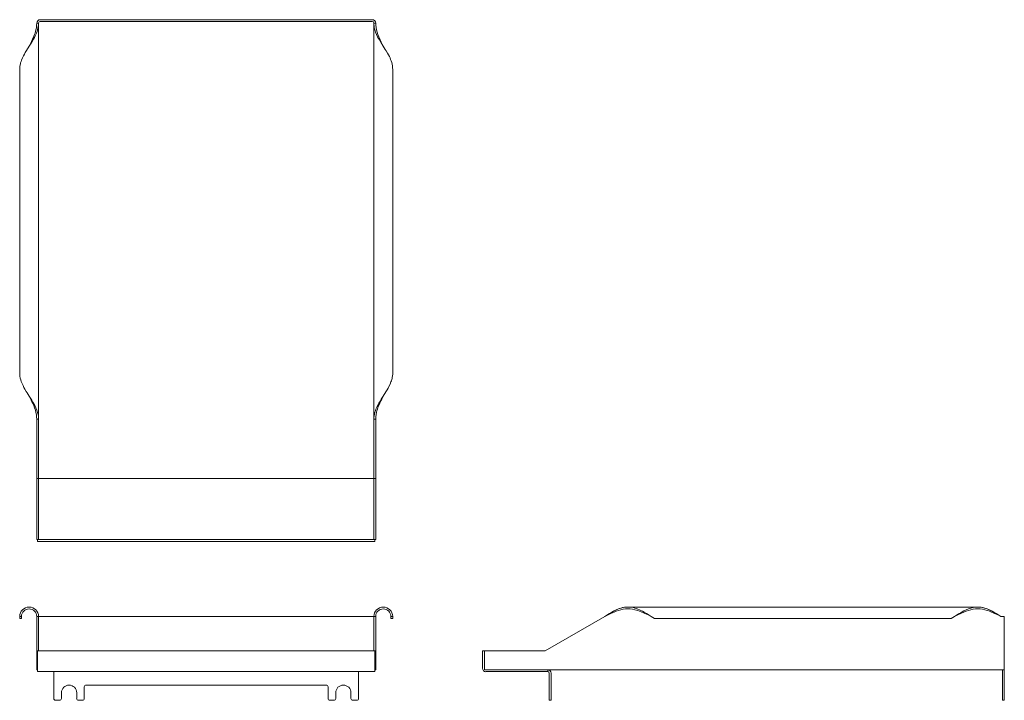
# Model space of a CAD drawing. Extents: x 10.9 to 43.2, y 9.5 to 31.8.
import ezdxf

# ---------------------------------------------------------------- set-up
doc = ezdxf.new("R2010")
doc.units = 0
doc.header["$MEASUREMENT"] = 0

msp = doc.modelspace()

# ---------------------------------------------------------------- linework, layer by layer
at = {"color": 7, "lineweight": 13}
for p, q in [((11.5, 31.694), (11.44, 31.694)), ((11.5, 31.694), (11.5, 18.693)), ((22.45, 31.804), (11.55, 31.804)), ((22.45, 31.744), (11.55, 31.744)), ((22.45, 31.744), (11.55, 31.744)), ((22.5, 16.744), (22.5, 31.694)), ((22.5, 18.693), (22.5, 31.694)), ((22.56, 31.694), (22.5, 31.694)), ((10.88, 30.171), (10.88, 20.216)), ((23.12, 20.216), (23.12, 30.171)), ((11.44, 16.744), (11.44, 18.693)), ((11.5, 18.693), (11.44, 18.693)), ((11.5, 16.744), (11.5, 18.693)), ((22.5, 18.693), (22.5, 16.744)), ((22.56, 18.693), (22.5, 18.693)), ((22.56, 18.693), (22.56, 16.744)), ((11.44, 14.744), (11.44, 16.744)), ((11.44, 16.744), (11.5, 16.744)), ((11.5, 16.744), (22.5, 16.744)), ((11.5, 14.744), (11.5, 16.744)), ((22.5, 16.744), (22.5, 14.744)), ((22.5, 16.744), (22.56, 16.744)), ((22.56, 14.744), (22.56, 16.744)), ((11.44, 14.744), (11.5, 14.744)), ((22.531, 14.744), (11.469, 14.744)), ((11.469, 14.684), (11.469, 14.744)), ((22.531, 14.684), (11.469, 14.684)), ((22.5, 14.744), (22.56, 14.744)), ((22.531, 14.684), (22.531, 14.744)), ((30.836, 12.528), (42.314, 12.528)), ((42.314, 12.528), (30.836, 12.528)), ((10.88, 12.218), (10.88, 12.153)), ((10.94, 12.218), (10.88, 12.218)), ((10.94, 12.153), (10.88, 12.153)), ((10.94, 12.218), (10.94, 12.153)), ((11.44, 11.093), (11.44, 12.218)), ((11.5, 12.218), (11.44, 12.218)), ((11.55, 12.218), (11.5, 12.218)), ((11.5, 11.093), (11.5, 12.218)), ((22.45, 12.218), (11.55, 12.218)), ((22.5, 12.218), (22.45, 12.218)), ((22.5, 12.218), (22.5, 11.093)), ((22.56, 12.218), (22.5, 12.218)), ((22.56, 12.218), (22.56, 11.093)), ((23.12, 12.218), (23.06, 12.218)), ((23.06, 12.153), (23.06, 12.218)), ((23.12, 12.153), (23.06, 12.153)), ((23.12, 12.153), (23.12, 12.218)), ((30.074, 12.218), (28.126, 11.093)), ((31.71, 12.153), (31.597, 12.218)), ((41.44, 12.153), (31.71, 12.153)), ((41.553, 12.218), (41.44, 12.153)), ((43.186, 12.218), (43.076, 12.218)), ((43.186, 12.218), (43.186, 10.468)), ((11.44, 11.093), (11.44, 10.468)), ((11.44, 11.093), (11.469, 11.093)), ((22.531, 11.093), (11.469, 11.093)), ((11.469, 11.093), (11.469, 10.518)), ((22.531, 10.518), (22.531, 11.093)), ((22.531, 11.093), (22.56, 11.093)), ((22.56, 11.093), (22.56, 10.468)), ((26.066, 11.093), (26.126, 11.093)), ((26.066, 10.518), (26.066, 11.093)), ((26.126, 10.518), (26.126, 11.093)), ((26.126, 11.093), (28.126, 11.093)), ((26.126, 11.093), (26.126, 10.468)), ((11.469, 10.468), (11.44, 10.468)), ((11.469, 10.409), (11.469, 10.518)), ((22.531, 10.409), (11.469, 10.409)), ((12, 10.409), (12, 10.359)), ((12, 9.531), (12, 10.359)), ((22, 10.359), (22, 10.409)), ((22, 10.359), (22, 9.531)), ((22.531, 10.518), (22.531, 10.409)), ((22.56, 10.468), (22.531, 10.468)), ((26.126, 10.468), (43.076, 10.468)), ((26.176, 10.409), (28.206, 10.409)), ((28.206, 10.409), (28.206, 10.468)), ((28.256, 10.359), (28.256, 9.531)), ((28.316, 10.359), (28.316, 9.531)), ((43.076, 10.468), (43.186, 10.468)), ((43.126, 9.531), (43.126, 10.468)), ((43.186, 9.531), (43.186, 10.468)), ((12.25, 9.718), (12.25, 9.531)), ((12.75, 9.531), (12.75, 9.718)), ((13, 9.906), (13, 9.531)), ((20.938, 9.968), (13.062, 9.968)), ((21, 9.531), (21, 9.906)), ((21.25, 9.718), (21.25, 9.531)), ((21.75, 9.531), (21.75, 9.718)), ((12.062, 9.468), (12.188, 9.468)), ((12.812, 9.468), (12.937, 9.468)), ((21.062, 9.468), (21.187, 9.468)), ((21.812, 9.468), (21.937, 9.468)), ((28.256, 9.531), (28.256, 9.468)), ((28.316, 9.468), (28.256, 9.468)), ((28.316, 9.468), (28.316, 9.531)), ((43.126, 9.531), (43.126, 9.468)), ((43.186, 9.468), (43.126, 9.468)), ((43.186, 9.468), (43.186, 9.531))]:
    msp.add_line(p, q, dxfattribs=at)
for points in [[(11.44, 31.694), (11.437, 31.618), (11.428, 31.542), (11.413, 31.466), (11.4, 31.414), (11.384, 31.364), (11.367, 31.313), (11.347, 31.262), (11.304, 31.162), (11.268, 31.085), (11.242, 31.034), (11.19, 30.933)], [(11.5, 31.694), (11.498, 31.637), (11.491, 31.579), (11.481, 31.522), (11.466, 31.466), (11.45, 31.414), (11.431, 31.363), (11.411, 31.318), (11.39, 31.273), (11.362, 31.218), (11.332, 31.163), (11.286, 31.086), (11.255, 31.034), (11.19, 30.933)], [(22.81, 30.933), (22.724, 31.069), (22.683, 31.138), (22.653, 31.189), (22.625, 31.242), (22.589, 31.317), (22.557, 31.394), (22.544, 31.433), (22.532, 31.472), (22.522, 31.508), (22.514, 31.545), (22.506, 31.595), (22.502, 31.644), (22.5, 31.694)], [(22.81, 30.933), (22.739, 31.071), (22.706, 31.14), (22.682, 31.193), (22.659, 31.246), (22.63, 31.321), (22.605, 31.398), (22.585, 31.475), (22.571, 31.548), (22.563, 31.621), (22.56, 31.694)], [(11.19, 30.933), (11.104, 30.796), (11.063, 30.728), (11.034, 30.676), (11.006, 30.623), (10.969, 30.548), (10.938, 30.471), (10.924, 30.432), (10.912, 30.393), (10.903, 30.357), (10.895, 30.32), (10.887, 30.27), (10.882, 30.221), (10.88, 30.171)], [(23.12, 30.171), (23.117, 30.228), (23.111, 30.286), (23.1, 30.343), (23.086, 30.399), (23.069, 30.451), (23.05, 30.502), (23.031, 30.547), (23.01, 30.592), (22.982, 30.647), (22.951, 30.702), (22.906, 30.779), (22.874, 30.831), (22.81, 30.933)], [(10.88, 20.216), (10.883, 20.158), (10.889, 20.101), (10.9, 20.044), (10.914, 19.988), (10.931, 19.936), (10.95, 19.885), (10.969, 19.84), (10.99, 19.795), (11.018, 19.739), (11.049, 19.684), (11.094, 19.607), (11.126, 19.556), (11.19, 19.454)], [(22.81, 19.454), (22.896, 19.591), (22.937, 19.659), (22.966, 19.711), (22.994, 19.763), (23.031, 19.839), (23.062, 19.916), (23.076, 19.954), (23.088, 19.993), (23.097, 20.03), (23.105, 20.067), (23.113, 20.116), (23.118, 20.166), (23.12, 20.216)], [(11.19, 19.454), (11.276, 19.318), (11.317, 19.249), (11.347, 19.197), (11.375, 19.145), (11.411, 19.069), (11.443, 18.993), (11.456, 18.954), (11.468, 18.915), (11.478, 18.878), (11.486, 18.841), (11.494, 18.792), (11.498, 18.742), (11.5, 18.693)], [(11.19, 19.454), (11.261, 19.316), (11.294, 19.246), (11.318, 19.194), (11.341, 19.141), (11.37, 19.065), (11.395, 18.989), (11.415, 18.912), (11.429, 18.839), (11.437, 18.766), (11.44, 18.693)], [(22.5, 18.693), (22.502, 18.75), (22.509, 18.807), (22.519, 18.864), (22.534, 18.921), (22.55, 18.972), (22.569, 19.024), (22.589, 19.069), (22.61, 19.114), (22.638, 19.169), (22.668, 19.224), (22.714, 19.301), (22.745, 19.352), (22.81, 19.454)], [(22.56, 18.693), (22.563, 18.769), (22.572, 18.845), (22.587, 18.921), (22.6, 18.972), (22.616, 19.023), (22.633, 19.074), (22.653, 19.124), (22.696, 19.225), (22.732, 19.301), (22.758, 19.352), (22.81, 19.454)], [(30.074, 12.218), (30.209, 12.304), (30.277, 12.344), (30.328, 12.373), (30.38, 12.401), (30.456, 12.438), (30.532, 12.469), (30.571, 12.483), (30.61, 12.495), (30.647, 12.505), (30.685, 12.513), (30.735, 12.522), (30.785, 12.527), (30.836, 12.528)], [(30.836, 12.528), (30.779, 12.526), (30.721, 12.52), (30.664, 12.509), (30.608, 12.495), (30.556, 12.478), (30.505, 12.459), (30.46, 12.44), (30.415, 12.419), (30.36, 12.39), (30.305, 12.36), (30.228, 12.315), (30.176, 12.283), (30.074, 12.218)], [(30.074, 12.218), (30.209, 12.287), (30.277, 12.32), (30.38, 12.366), (30.456, 12.395), (30.532, 12.421), (30.609, 12.442), (30.684, 12.456), (30.76, 12.465), (30.836, 12.468)], [(30.836, 12.528), (30.893, 12.526), (30.951, 12.52), (31.008, 12.509), (31.064, 12.495), (31.116, 12.478), (31.167, 12.459), (31.212, 12.44), (31.257, 12.419), (31.312, 12.39), (31.367, 12.36), (31.444, 12.315), (31.496, 12.283), (31.597, 12.218)], [(30.836, 12.468), (30.912, 12.465), (30.988, 12.456), (31.064, 12.441), (31.116, 12.428), (31.166, 12.413), (31.217, 12.395), (31.268, 12.376), (31.368, 12.332), (31.445, 12.296), (31.496, 12.271), (31.597, 12.218)], [(41.553, 12.218), (41.688, 12.304), (41.755, 12.344), (41.807, 12.373), (41.858, 12.401), (41.934, 12.438), (42.011, 12.469), (42.049, 12.483), (42.088, 12.495), (42.126, 12.505), (42.163, 12.513), (42.213, 12.522), (42.264, 12.527), (42.314, 12.528)], [(41.553, 12.218), (41.688, 12.287), (41.756, 12.32), (41.858, 12.366), (41.934, 12.395), (42.01, 12.421), (42.088, 12.442), (42.163, 12.456), (42.239, 12.465), (42.314, 12.468)], [(42.314, 12.528), (42.372, 12.526), (42.429, 12.52), (42.486, 12.509), (42.542, 12.495), (42.594, 12.478), (42.645, 12.459), (42.69, 12.44), (42.735, 12.419), (42.791, 12.39), (42.846, 12.36), (42.923, 12.315), (42.974, 12.283), (43.076, 12.218)], [(43.076, 12.218), (42.941, 12.304), (42.873, 12.344), (42.822, 12.373), (42.77, 12.401), (42.695, 12.438), (42.618, 12.469), (42.579, 12.483), (42.54, 12.495), (42.503, 12.505), (42.465, 12.513), (42.415, 12.522), (42.365, 12.527), (42.314, 12.528)], [(42.314, 12.468), (42.391, 12.465), (42.467, 12.456), (42.543, 12.441), (42.594, 12.428), (42.645, 12.413), (42.696, 12.395), (42.746, 12.376), (42.846, 12.332), (42.923, 12.296), (42.974, 12.271), (43.076, 12.218)]]:
    msp.add_lwpolyline(points, dxfattribs=at)
for centre, radius, start, end in [((11.55, 31.694), 0.11, 90, 180), ((11.55, 31.694), 0.05, 90, 180), ((22.45, 31.694), 0.11, 0, 90), ((22.45, 31.694), 0.05, 0, 90), ((11.19, 12.218), 0.31, 360, 180), ((11.19, 12.218), 0.25, 360, 180), ((22.81, 12.218), 0.31, 360, 180), ((22.81, 12.218), 0.25, 360, 180), ((26.176, 10.518), 0.11, 180, 270), ((28.206, 10.359), 0.11, 0, 90), ((28.206, 10.359), 0.05, 0, 90), ((12.5, 9.718), 0.25, 0, 180), ((13.062, 9.906), 0.0625, 90, 180), ((20.938, 9.906), 0.0625, 0, 90), ((21.5, 9.718), 0.25, 0, 180), ((12.062, 9.531), 0.0625, 180, 270), ((12.188, 9.531), 0.0625, 270, 0), ((12.812, 9.531), 0.0625, 180, 270), ((12.937, 9.531), 0.0625, 270, 0), ((21.062, 9.531), 0.0625, 180, 270), ((21.187, 9.531), 0.0625, 270, 0), ((21.812, 9.531), 0.0625, 180, 270), ((21.937, 9.531), 0.0625, 270, 0)]:
    msp.add_arc(centre, radius, start, end, dxfattribs=at)

doc.saveas('drawing.dxf')
